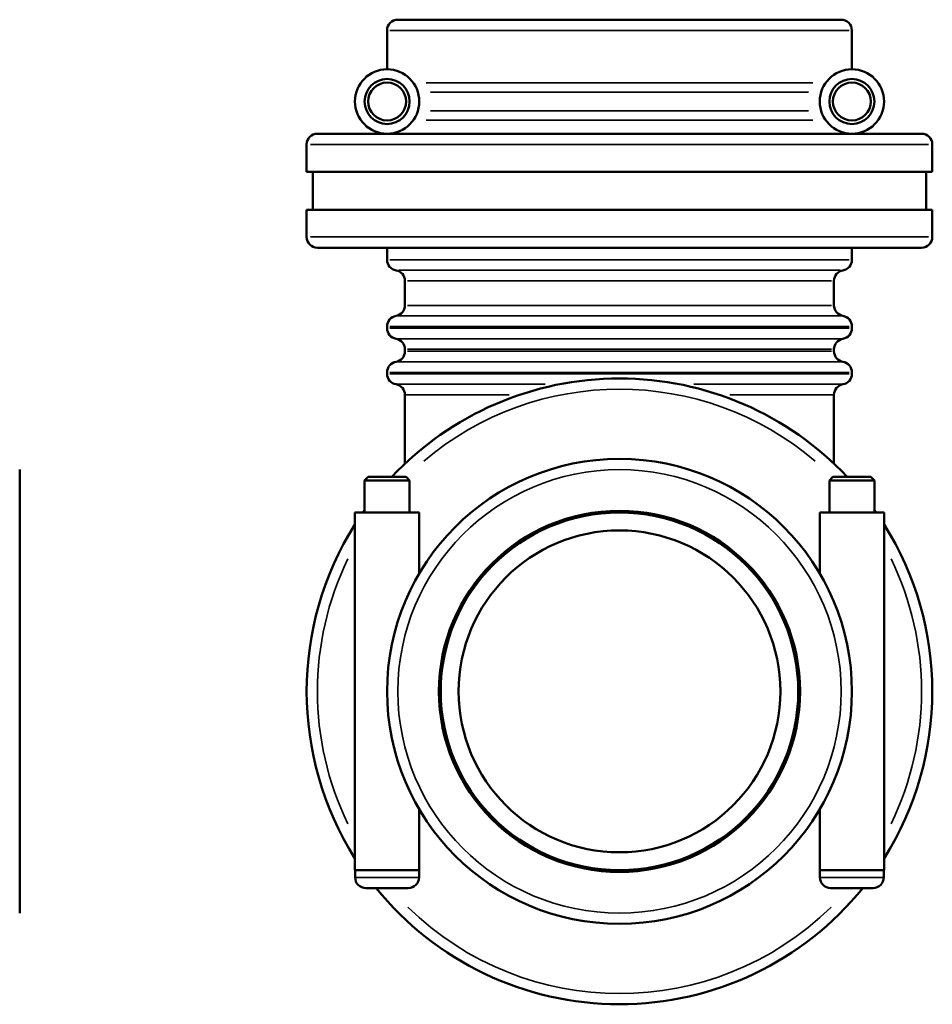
# Model space of a CAD drawing. Header units: millimetres. Extents: x -119 to 1313, y -331 to 1658.
# Tile 8 of 12: x 905 to 1313, y 212 to 652. Entities that reach past the tile are written whole.
import ezdxf

# ---------------------------------------------------------------- set-up
doc = ezdxf.new("R2010")
doc.units = ezdxf.units.MM
doc.layers.add('Visible (ISO)', color=7, linetype='Continuous', lineweight=50)
doc.layers.add('Visible Narrow (ISO)', color=7, linetype='Continuous', lineweight=35)

msp = doc.modelspace()

# ---------------------------------------------------------------- linework, layer by layer
at = {"layer": 'Visible (ISO)'}
for p, q in [((1074.264, 652.427), (1272.664, 652.427)), ((1069.464, 630.227), (1069.464, 647.627)), ((1277.464, 630.227), (1277.464, 647.627)), ((1038.264, 601.427), (1308.664, 601.427)), ((1033.464, 584.427), (1033.464, 596.627)), ((1313.464, 584.427), (1313.464, 596.627)), ((1313.464, 584.427), (1033.464, 584.427)), ((1036.264, 567.427), (1036.264, 584.427)), ((1310.664, 567.427), (1310.664, 584.427)), ((1313.464, 567.427), (1033.464, 567.427)), ((1033.464, 555.227), (1033.464, 567.427)), ((1313.464, 555.227), (1313.464, 567.427)), ((1308.664, 550.427), (1038.264, 550.427)), ((1069.464, 545.027), (1069.464, 550.427)), ((1277.464, 545.027), (1277.464, 550.427)), ((1077.464, 524.627), (1077.464, 535.562)), ((1269.464, 524.627), (1269.464, 535.562)), ((1069.464, 514.427), (1069.464, 515.162)), ((1277.464, 514.427), (1277.464, 515.162)), ((1077.464, 504.093), (1077.464, 504.962)), ((1269.464, 504.093), (1269.464, 504.962)), ((1069.464, 494.027), (1069.464, 494.627)), ((1277.464, 494.027), (1277.464, 494.627)), ((1077.464, 453.829), (1077.464, 484.562)), ((1269.464, 453.829), (1269.464, 484.562)), ((905.031, 451.127), (905.031, 252.727)), ((1060.984, 447.927), (1059.384, 446.327)), ((1079.544, 446.327), (1059.384, 446.327)), ((1059.384, 431.927), (1059.384, 446.327)), ((1060.984, 447.927), (1077.944, 447.927)), ((1077.944, 447.927), (1079.544, 446.327)), ((1079.544, 431.927), (1079.544, 446.327)), ((1268.984, 447.927), (1267.384, 446.327)), ((1287.544, 446.327), (1267.384, 446.327)), ((1267.384, 446.327), (1267.384, 431.927)), ((1268.984, 447.927), (1285.944, 447.927)), ((1285.944, 447.927), (1287.544, 446.327)), ((1287.544, 446.327), (1287.544, 431.927)), ((1083.864, 431.927), (1055.064, 431.927)), ((1055.064, 271.927), (1055.064, 431.927)), ((1083.864, 404.727), (1083.864, 431.927)), ((1263.064, 431.927), (1291.864, 431.927)), ((1263.064, 431.927), (1263.064, 404.727)), ((1291.864, 431.927), (1291.864, 271.927)), ((1083.864, 271.927), (1083.864, 299.127)), ((1263.064, 299.127), (1263.064, 271.927)), ((1055.064, 271.927), (1083.864, 271.927)), ((1055.164, 271.927), (1055.164, 268.727)), ((1083.764, 271.927), (1083.764, 268.727)), ((1291.864, 271.927), (1263.064, 271.927)), ((1263.164, 268.727), (1263.164, 271.927)), ((1291.764, 268.727), (1291.764, 271.927)), ((1078.964, 263.927), (1059.964, 263.927)), ((1286.964, 263.927), (1267.964, 263.927))]:
    msp.add_line(p, q, dxfattribs=at)
for centre, radius in [((1069.464, 615.827), 14.4), ((1277.464, 615.827), 14.4), ((1069.464, 615.827), 10.08), ((1277.464, 615.827), 10.08), ((1069.464, 615.827), 8.48), ((1277.464, 615.827), 8.48), ((1173.464, 351.927), 104), ((1173.464, 351.927), 80.8), ((1173.464, 351.927), 80), ((1173.464, 351.927), 72)]:
    msp.add_circle(centre, radius, dxfattribs=at)
for centre, radius, start, end in [((1074.264, 647.627), 4.8, 90, 180), ((1272.664, 647.627), 4.8, 0, 90), ((1038.264, 596.627), 4.8, 90, 180), ((1308.664, 596.627), 4.8, 0, 90), ((1038.264, 555.227), 4.8, 180, 270), ((1308.664, 555.227), 4.8, 270, 0), ((1074.264, 545.027), 4.8, 180, 260.40593), ((1272.664, 545.027), 4.8, 279.59407, 0), ((1072.664, 535.562), 4.8, 0, 80.40593), ((1274.264, 535.562), 4.8, 99.59407, 180), ((1072.664, 524.627), 4.8, 279.59407, 0), ((1274.264, 524.627), 4.8, 180, 260.40593), ((1074.264, 515.162), 4.8, 99.59407, 180), ((1272.664, 515.162), 4.8, 0, 80.40593), ((1074.264, 514.427), 4.8, 180, 260.40593), ((1272.664, 514.427), 4.8, 279.59407, 0), ((1072.664, 504.962), 4.8, 0, 80.40593), ((1274.264, 504.962), 4.8, 99.59407, 180), ((1072.664, 504.093), 4.8, 279.59407, 0), ((1274.264, 504.093), 4.8, 180, 260.40593), ((1074.264, 494.627), 4.8, 99.59407, 180), ((1272.664, 494.627), 4.8, 0, 80.40593), ((1074.264, 494.027), 4.8, 180, 260.40593), ((1272.664, 494.027), 4.8, 279.59407, 0), ((1173.464, 351.927), 140, 43.29181, 136.70819), ((1072.664, 484.562), 4.8, 0, 80.40593), ((1274.264, 484.562), 4.8, 99.59407, 180), ((1173.464, 351.927), 140, 144.57324, 145.1501), ((1173.464, 351.927), 140, 34.8499, 35.42676), ((1173.464, 351.927), 140, 147.74855, 212.25145), ((1173.464, 351.927), 140, 327.74855, 32.25145), ((1059.964, 268.727), 4.8, 180, 270), ((1078.964, 268.727), 4.8, 270, 0), ((1267.964, 268.727), 4.8, 180, 270), ((1286.964, 268.727), 4.8, 270, 0), ((1173.464, 351.927), 140, 218.9448, 321.0552)]:
    msp.add_arc(centre, radius, start, end, dxfattribs=at)
at = {"layer": 'Visible Narrow (ISO)'}
for p, q in [((1276.183, 647.627), (1070.744, 647.627)), ((1086.998, 624.141), (1259.929, 624.141)), ((1258.042, 619.984), (1088.886, 619.984)), ((1088.886, 611.67), (1258.042, 611.67)), ((1259.929, 607.514), (1086.998, 607.514)), ((1311.74, 596.627), (1035.187, 596.627)), ((1035.187, 555.227), (1311.74, 555.227)), ((1070.744, 545.027), (1276.183, 545.027)), ((1074.695, 540.295), (1272.233, 540.295)), ((1268.282, 535.562), (1078.646, 535.562)), ((1078.646, 524.627), (1268.282, 524.627)), ((1074.695, 519.895), (1272.233, 519.895)), ((1276.183, 515.162), (1070.744, 515.162)), ((1070.744, 514.427), (1276.183, 514.427)), ((1074.695, 509.695), (1272.233, 509.695)), ((1268.282, 504.962), (1078.646, 504.962)), ((1078.646, 504.093), (1268.282, 504.093)), ((1272.233, 499.36), (1074.695, 499.36)), ((1276.183, 494.627), (1070.744, 494.627)), ((1070.744, 494.027), (1276.183, 494.027)), ((1073.674, 489.295), (1140.257, 489.295)), ((1206.671, 489.295), (1273.253, 489.295)), ((1124.113, 484.562), (1077.605, 484.562)), ((1269.322, 484.562), (1222.814, 484.562)), ((1055.34, 268.727), (1083.588, 268.727)), ((1263.34, 268.727), (1291.588, 268.727))]:
    msp.add_line(p, q, dxfattribs=at)
msp.add_circle((1173.464, 351.927), 99.2, dxfattribs=at)
for start, end in [(49.62945, 130.37055), (154.01937, 205.98063), (334.01937, 25.98063), (225.5477, 314.4523)]:
    msp.add_arc((1173.464, 351.927), 135.2, start, end, dxfattribs=at)

doc.saveas('drawing.dxf')
